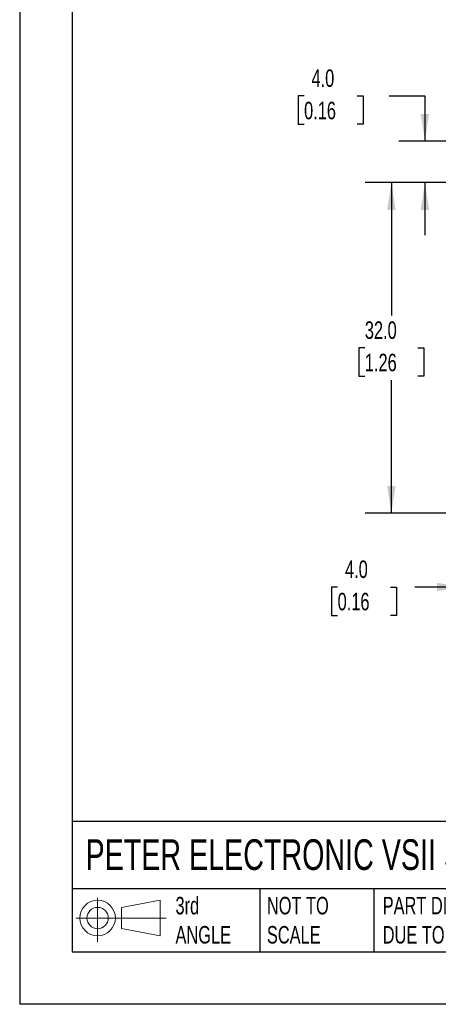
# Model space of a CAD drawing. Header units: millimetres. Extents: x 0 to 224, y 0 to 173.
# Tile 1 of 13: x 0 to 41, y 0 to 95. Entities that reach past the tile are written whole.
import ezdxf

# ---------------------------------------------------------------- set-up
doc = ezdxf.new("R2010")
doc.units = ezdxf.units.MM
doc.header["$LTSCALE"] = 0.8
doc.linetypes.add('CENTERX2', pattern=[20.32, 12.7, -2.54, 2.54, -2.54])
doc.layers.add('DIMENSIONS', color=140, linetype='Continuous', lineweight=25)
doc.layers.add('TEXT', color=140, linetype='Continuous', lineweight=25)
doc.layers.add('SLD-DEFPOINTS', color=7, linetype='Continuous')
doc.styles.add('SLDTEXTSTYLE0', font='TXT', dxfattribs={"width": 0.7})
doc.dimstyles.new('SLDDIMSTYLE0', dxfattribs={"dimtxt": 1.726406, "dimasz": 2.6416, "dimexe": 0, "dimexo": 0.0625, "dimgap": 0.431602, "dimtad": 0, "dimtih": 1, "dimtoh": 1, "dimdec": 1, "dimrnd": 1e-09, "dimzin": 4, "dimdsep": 46, "dimtxsty": 'SLDTEXTSTYLE0', "dimsah": 1, "dimcen": 0.09, "dimadec": 0, "dimazin": 1, "dimtfac": 1, "dimtdec": 1, "dimtofl": 0, "dimtmove": 0, "dimatfit": 3, "dimfxl": 0, "dimfrac": 2, "dimtolj": 1, "dimtzin": 12, "dimarcsym": 0})
doc.dimstyles.new('SLDDIMSTYLE1', dxfattribs={"dimtxt": 1.726406, "dimasz": 2.6416, "dimexe": 0, "dimexo": 0.0625, "dimgap": 0.431602, "dimtad": 0, "dimtih": 1, "dimtoh": 1, "dimdec": 1, "dimrnd": 1e-09, "dimzin": 4, "dimdsep": 46, "dimtxsty": 'SLDTEXTSTYLE0', "dimsah": 1, "dimcen": 0.09, "dimadec": 0, "dimazin": 1, "dimtfac": 1, "dimtdec": 1, "dimtmove": 0, "dimatfit": 0, "dimfxl": 0, "dimfrac": 2, "dimtolj": 1, "dimtzin": 12, "dimarcsym": 0})

# ---------------------------------------------------------------- blocks, each defined once
blk = doc.blocks.new('Block11')
at = {"color": 7, "linetype": 'Continuous', "lineweight": 18}
for p, q in [((2.071, 4.249), (2.071, 0)), ((4.384, 3.334), (8.14, 4.025)), ((8.14, 4.025), (8.14, 0.585)), ((4.384, 1.277), (4.384, 3.334)), ((0, 2.305), (8.699, 2.305)), ((4.384, 1.277), (8.14, 0.585))]:
    blk.add_line(p, q, dxfattribs=at)
for radius in [1.72, 1.029]:
    blk.add_circle((2.071, 2.305), radius, dxfattribs=at)
blk = doc.blocks.new('Block12')
at = {"layer": 'SLD-DEFPOINTS'}
blk.add_blockref('Block11', (0, 0), dxfattribs=at)
blk = doc.blocks.new('_D')
at = {"layer": 'DIMENSIONS'}
for p, q in [((41.714, 79.499), (33.428, 79.499)), ((35.968, 79.499), (35.968, 66.629)), ((33.403, 63.499), (32.823, 63.499)), ((32.823, 63.499), (32.823, 60.755)), ((38.533, 63.499), (39.113, 63.499)), ((39.113, 63.499), (39.113, 60.755)), ((32.823, 60.755), (33.403, 60.755)), ((35.968, 47.499), (35.968, 60.369)), ((39.113, 60.755), (38.533, 60.755)), ((41.714, 47.499), (33.428, 47.499))]:
    blk.add_line(p, q, dxfattribs=at)
for points in [[(35.968, 79.499), (35.562, 76.857), (36.375, 76.857)], [(35.968, 47.499), (36.375, 50.14), (35.562, 50.14)]]:
    blk.add_solid(points, dxfattribs=at)
at = {"layer": 'DIMENSIONS', "char_height": 1.6933, "attachment_point": 1, "style": 'SLDTEXTSTYLE0'}
for s, insert in [('32.0', (33.403, 66.068)), ('1.26', (33.403, 62.938))]:
    blk.add_mtext(s, dxfattribs=dict(at, insert=insert))
blk = doc.blocks.new('_D_3')
at = {"layer": 'DIMENSIONS'}
for p, q in [((43.02, 46.483), (43.02, 37.83)), ((47.02, 42.193), (47.02, 37.83)), ((30.768, 40.37), (30.188, 40.37)), ((30.188, 40.37), (30.188, 37.626)), ((35.898, 40.37), (36.478, 40.37)), ((36.478, 40.37), (36.478, 37.626)), ((43.02, 40.37), (38.237, 40.37)), ((47.02, 40.37), (52.1, 40.37)), ((30.188, 37.626), (30.768, 37.626)), ((36.478, 37.626), (35.898, 37.626))]:
    blk.add_line(p, q, dxfattribs=at)
for points in [[(43.02, 40.37), (40.378, 40.776), (40.378, 39.963)], [(47.02, 40.37), (49.662, 39.963), (49.662, 40.776)]]:
    blk.add_solid(points, dxfattribs=at)
at = {"layer": 'DIMENSIONS', "char_height": 1.6933, "attachment_point": 1, "style": 'SLDTEXTSTYLE0'}
for s, insert in [('4.0', (31.486, 42.939)), ('0.16', (30.768, 39.809))]:
    blk.add_mtext(s, dxfattribs=dict(at, insert=insert))
blk = doc.blocks.new('_D_4')
at = {"layer": 'DIMENSIONS'}
for p, q in [((27.522, 87.874), (26.942, 87.874)), ((26.942, 87.874), (26.942, 85.131)), ((32.652, 87.874), (33.231, 87.874)), ((33.231, 87.874), (33.231, 85.131)), ((35.763, 87.874), (39.217, 87.874)), ((39.217, 87.874), (39.217, 83.499)), ((26.942, 85.131), (27.522, 85.131)), ((33.231, 85.131), (32.652, 85.131)), ((46.004, 83.499), (36.677, 83.499)), ((41.714, 79.499), (36.677, 79.499)), ((39.217, 79.499), (39.217, 74.419))]:
    blk.add_line(p, q, dxfattribs=at)
for points in [[(39.217, 83.499), (39.623, 86.14), (38.81, 86.14)], [(39.217, 79.499), (38.81, 76.857), (39.623, 76.857)]]:
    blk.add_solid(points, dxfattribs=at)
at = {"layer": 'DIMENSIONS', "char_height": 1.6933, "attachment_point": 1, "style": 'SLDTEXTSTYLE0'}
for s, insert in [('4.0', (28.24, 90.444)), ('0.16', (27.522, 87.313))]:
    blk.add_mtext(s, dxfattribs=dict(at, insert=insert))

msp = doc.modelspace()

# ---------------------------------------------------------------- linework, layer by layer
at = {"color": 7, "linetype": 'Continuous'}
for p in [(0.002, 172.722), (223.522, 0.002)]:
    msp.add_line(p, (0.002, 0.002), dxfattribs=at)
at = {"layer": 'TEXT'}
for p, q in [((5.08, 167.64), (5.08, 5.08)), ((218.44, 17.701), (5.08, 17.701)), ((218.44, 11.176), (5.08, 11.176)), ((23.236, 11.176), (23.236, 5.08)), ((34.27, 11.176), (34.27, 5.08)), ((5.08, 5.08), (218.44, 5.08))]:
    msp.add_line(p, q, dxfattribs=at)

# ---------------------------------------------------------------- block references
at = {"layer": 'SLD-DEFPOINTS'}
msp.add_blockref('Block12', (5.47, 6.043), dxfattribs=at)

# ---------------------------------------------------------------- texts
at = {"layer": 'TEXT', "linetype": 'CENTERX2', "lineweight": 18, "attachment_point": 1, "style": 'SLDTEXTSTYLE0'}
for s, insert, char_height in [('PETER ELECTRONIC VSII SERIES MAIN COOLING FAN', (6.373, 15.965), 2.96333), ('3rd^JANGLE', (15.08, 10.397), 1.6933), ('NOT TO^JSCALE', (23.925, 10.397), 1.69333), ("PART DIMENSIONS MAY DIFFER SLIGHTLY ^JDUE TO MANUFACTURER'S VARIANCES", (35.13, 10.397), 1.69333)]:
    msp.add_mtext(s, dxfattribs=dict(at, insert=insert, char_height=char_height))

# ---------------------------------------------------------------- dimensions: what is measured, and where the dimension line sits
at = {"layer": 'DIMENSIONS'}
for base, p1, p2, dimstyle, picture, middle in [((39.217, 79.499), (47.02, 83.499), (42.73, 79.499), 'SLDDIMSTYLE1', '_D_4', (39.217, 87.874)), ((35.968, 47.499), (42.73, 79.499), (42.73, 47.499), 'SLDDIMSTYLE0', '_D', (35.968, 63.499))]:
    dim = msp.add_linear_dim(base=base, p1=p1, p2=p2, angle=90, dimstyle=dimstyle, dxfattribs=at)
    dim.commit()
    dim.dimension.update_dxf_attribs({"geometry": picture, "text_midpoint": middle, "dimtype": 160})
dim = msp.add_linear_dim(base=(43.02, 40.37), p1=(47.02, 43.209), p2=(43.02, 47.499), dimstyle='SLDDIMSTYLE1', dxfattribs=at)
dim.commit()
dim.dimension.update_dxf_attribs({"geometry": '_D_3', "text_midpoint": (33.333, 40.37), "dimtype": 160})

doc.saveas('drawing.dxf')
